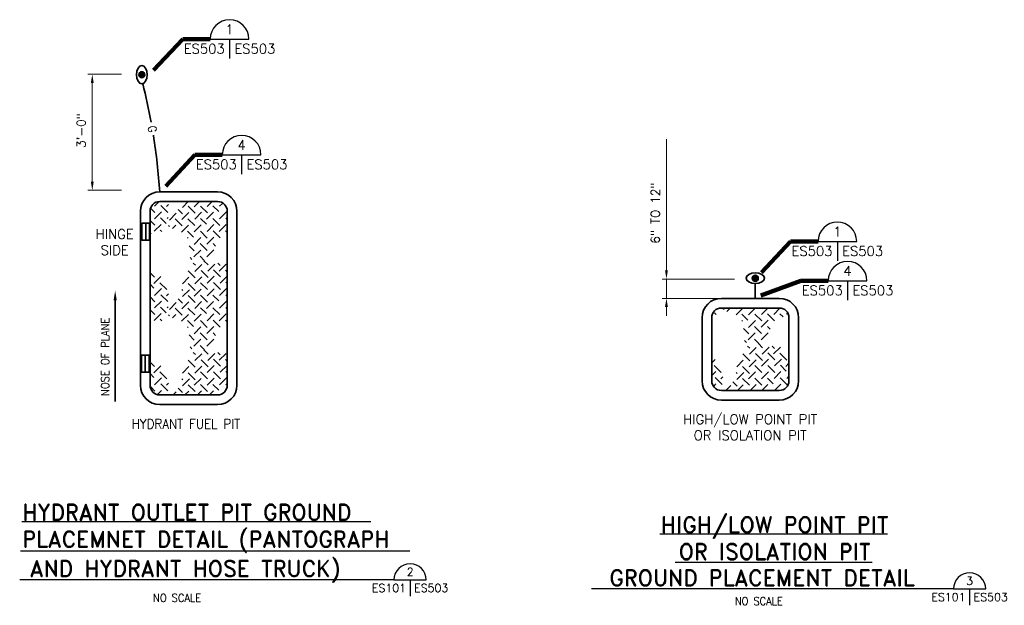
# Model space of a CAD drawing. Extents: x -524 to 247, y -164 to 426.
# Tile 7 of 7: x -90 to 78, y 326 to 426. Entities that reach past the tile are written whole.
import ezdxf
from ezdxf.enums import TextEntityAlignment as Align

# ---------------------------------------------------------------- set-up
doc = ezdxf.new("R2010")
doc.units = 0
doc.header["$MEASUREMENT"] = 0
doc.layers.get('Defpoints').update_dxf_attribs({"lineweight": 18})
for name, color, linetype, lineweight in [('E-Anno-Dims', 33, 'Continuous', 25), ('E-Anno-Patt', 152, 'Continuous', 18), ('E-Anno-Text', 53, 'Continuous', 25), ('E-Detl-Grph', 33, 'Continuous', 35)]:
    doc.layers.add(name, color=color, linetype=linetype, lineweight=lineweight)
doc.styles.add('bord', font='romand.shx')
doc.styles.add('NOTES', font='romans.shx')
doc.styles.add('Text', font='txt', dxfattribs={"height": 0.125})
doc.dimstyles.new('EARCH', dxfattribs={"dimtxt": 0.125, "dimasz": 0.125, "dimexe": 0.0625, "dimexo": 0.0625, "dimgap": 0.0625, "dimtad": 1, "dimdec": 4, "dimzin": 3, "dimdsep": 46, "dimlunit": 4, "dimtxsty": 'NOTES', "dimcen": 0.09, "dimclrd": 256, "dimclre": 256, "dimadec": 0, "dimazin": 0, "dimtfac": 0.75, "dimtdec": 4, "dimtmove": 1, "dimatfit": 3, "dimfxl": 0, "dimfrac": 1, "dimtolj": 1, "dimtzin": 3, "dimlwd": 18, "dimlwe": 18, "dimarcsym": 0})

# ---------------------------------------------------------------- blocks, each defined once
blk = doc.blocks.new('STGND')
blk.add_hatch(color=256).paths.add_polyline_path([(0.0395, 0, 1), (-0.0395, 0, 1)], flags=16)
blk.add_circle((0, 0), 0.0395)
blk.add_ellipse((0, 0), major_axis=(0, -0.1185), ratio=0.5833333, start_param=4.712389, end_param=10.9955643)
blk = doc.blocks.new('*D184')
at = {"layer": 'Defpoints'}
for p in [(19.95, 123.3), (19.95, 112.05), (32.34, 112.05), (29.33, 108.75)]:
    blk.add_point(p, dxfattribs=at)
at = {"layer": 'E-Anno-Dims', "lineweight": 18}
for p, q in [((19.95, 135.91), (19.95, 113.55)), ((31.59, 112.05), (19.2, 112.05)), ((19.95, 108.75), (19.95, 112.05)), ((28.58, 108.75), (19.2, 108.75)), ((19.95, 105.75), (19.95, 107.25))]:
    blk.add_line(p, q, dxfattribs=at)
blk.add_solid([(20.2, 113.55), (19.95, 112.05), (19.7, 113.55)], dxfattribs=at)
at = {"layer": 'E-Anno-Dims', "lineweight": 18, "extrusion": (0, 0, -1)}
blk.add_solid([(-19.7, 107.25), (-19.95, 108.75), (-20.2, 107.25)], dxfattribs=at)
at = {"layer": 'E-Anno-Dims', "linetype": 'Continuous', "lineweight": 18, "insert": (18.05, 123.3), "char_height": 1.5, "attachment_point": 5, "rotation": 90, "style": 'Text'}
blk.add_mtext('\\Fromans.shx;6" TO 12"', dxfattribs=at)
blk = doc.blocks.new('*D185')
at = {"layer": 'Defpoints'}
for p in [(-78.1, 146.98), (-72.36, 146.98), (-78.1, 137.38), (-72.36, 127.19)]:
    blk.add_point(p, dxfattribs=at)
at = {"layer": 'E-Anno-Dims', "lineweight": 18}
for p, q in [((-73.11, 146.98), (-78.85, 146.98)), ((-78.1, 128.69), (-78.1, 145.48)), ((-73.11, 127.19), (-78.85, 127.19))]:
    blk.add_line(p, q, dxfattribs=at)
at = {"layer": 'E-Anno-Dims', "lineweight": 18, "extrusion": (0, 0, -1)}
blk.add_solid([(78.35, 145.48), (78.1, 146.98), (77.85, 145.48)], dxfattribs=at)
at = {"layer": 'E-Anno-Dims', "lineweight": 18}
blk.add_solid([(-77.85, 128.69), (-78.1, 127.19), (-78.35, 128.69)], dxfattribs=at)
at = {"layer": 'E-Anno-Dims', "linetype": 'Continuous', "lineweight": 18, "insert": (-80, 137.38), "char_height": 1.5, "attachment_point": 5, "rotation": 90, "style": 'Text'}
blk.add_mtext('\\Fromans.shx;3\'-0"', dxfattribs=at)
blk = doc.blocks.new('cutsymb')
for p, q in [((-0.25, 0), (0.25, 0)), ((0, 0), (0, -0.25))]:
    blk.add_line(p, q)
blk.add_arc((0, 0), 0.25, 0, 180)
at = {"lineweight": 35, "style": 'NOTES'}
blk.add_attdef('DETAIL', text='', height=0.125, dxfattribs=at).set_placement((0, 0.125), align=Align.MIDDLE_CENTER)
blk.add_attdef('CUTON', text='', height=0.125, dxfattribs=at).set_placement((-0.0625, -0.125), align=Align.MIDDLE_RIGHT)
blk.add_attdef('FOUNDON', text='', height=0.125, dxfattribs=at).set_placement((0.0625, -0.125), align=Align.MIDDLE_LEFT)
blk = doc.blocks.new('cutsymb_1')
for p, q in [((-0.25, 0), (0.25, 0)), ((0, 0), (0, -0.25))]:
    blk.add_line(p, q)
blk.add_arc((0, 0), 0.25, 0, 180)
at = {"lineweight": 35, "style": 'NOTES'}
blk.add_attdef('DETAIL', text='', height=0.125, dxfattribs=at).set_placement((0, 0.125), align=Align.MIDDLE_CENTER)
blk.add_attdef('CUTON', text='', height=0.125, dxfattribs=at).set_placement((-0.0625, -0.125), align=Align.MIDDLE_RIGHT)
blk.add_attdef('FOUNDON', text='', height=0.125, dxfattribs=at).set_placement((0.0625, -0.125), align=Align.MIDDLE_LEFT)

msp = doc.modelspace()

# ---------------------------------------------------------------- linework, layer by layer
for p, q in [((-69.04814, 390.92292), (-68.97719, 390.89405)), ((-69.12665, 368.39657), (-69.0557, 368.3677))]:
    msp.add_line(p, q)
at = {"layer": 'E-Anno-Patt'}
for p, q in [((-67.4552, 393.79942), (-66.74433, 394.50933)), ((-66.3926, 393.92152), (-65.2046, 392.73352)), ((-65.44055, 393.73012), (-65.09075, 394.07827)), ((-62.71805, 393.58327), (-61.72957, 394.57176)), ((-61.7231, 393.80272), (-60.5351, 392.61307)), ((-60.68525, 393.69547), (-59.8102, 394.57176)), ((-59.6375, 393.81427), (-58.44785, 392.62627)), ((-58.49735, 393.72682), (-57.65118, 394.57176)), ((-57.49085, 393.85882), (-56.49755, 392.86387)), ((-56.354, 393.76972), (-55.8931, 394.22993)), ((-68.05553, 393.3487), (-67.4057, 392.69887)), ((-67.47665, 391.64947), (-66.287, 392.83747)), ((-65.2871, 391.67917), (-65.14025, 391.82602)), ((-64.9373, 391.40032), (-63.7493, 392.58832)), ((-63.41435, 393.22852), (-62.66855, 392.48272)), ((-62.80715, 391.52902), (-61.6175, 392.71867)), ((-60.6176, 391.56037), (-59.4296, 392.74837)), ((-58.5749, 391.58512), (-57.38525, 392.77477)), ((-56.38535, 391.61647), (-55.19735, 392.80447)), ((-68.23772, 391.36223), (-67.4255, 390.54892)), ((-67.508, 389.49622), (-66.32, 390.68422)), ((-66.4289, 391.76827), (-65.4653, 390.80467)), ((-65.09075, 390.49942), (-64.88945, 390.29977)), ((-64.38455, 389.98957), (-63.8384, 390.53572)), ((-63.944, 391.61977), (-62.75435, 390.43012)), ((-62.8385, 389.37577), (-61.6505, 390.56542)), ((-61.7594, 391.64782), (-60.56975, 390.45982)), ((-60.69515, 389.41867), (-59.50715, 390.60832)), ((-59.61275, 391.69237), (-58.6178, 390.69742)), ((-58.50725, 389.45002), (-57.3176, 390.63802)), ((-57.52715, 391.70392), (-56.3375, 390.51592)), ((-56.40845, 389.46652), (-55.2188, 390.65452)), ((-55.3244, 391.73857), (-55.04308, 391.45683)), ((-68.23772, 389.17282), (-68.102, 389.03752)), ((-68.1592, 389.17282), (-68.02349, 389.03752)), ((-68.1592, 389.17282), (-68.02349, 389.03752)), ((-66.5147, 389.71567), (-66.2507, 389.45002)), ((-61.84025, 388.31317), (-61.72805, 388.42537)), ((-61.83365, 389.50777), (-60.8387, 388.51447)), ((-60.72815, 387.26542), (-59.5385, 388.45507)), ((-59.6474, 389.53747), (-58.4594, 388.34947)), ((-58.5287, 387.30007), (-57.3407, 388.48807)), ((-57.4463, 389.57212), (-56.25665, 388.38247)), ((-55.3607, 389.58367), (-55.04308, 389.26701)), ((-61.5581, 387.04432), (-60.6803, 386.16487)), ((-59.6672, 387.38917), (-58.47755, 386.19952)), ((-57.48095, 387.41722), (-57.03875, 386.97667)), ((-60.7496, 385.11547), (-59.5616, 386.30512)), ((-59.70185, 385.23427), (-58.9544, 384.48682)), ((-58.5617, 385.14517), (-57.37205, 386.33482)), ((-61.39805, 385.00327), (-61.07465, 384.67987)), ((-60.85685, 384.07762), (-60.49385, 383.71462)), ((-60.5648, 382.66522), (-59.37515, 383.85487)), ((-59.0303, 384.48682), (-58.29275, 383.74927)), ((-58.37525, 382.69492), (-57.18725, 383.88457)), ((-56.68235, 384.06607), (-56.2913, 383.67502)), ((-56.42825, 382.72132), (-55.24025, 383.91097)), ((-68.23772, 382.40823), (-67.4816, 381.65212)), ((-67.607, 380.61262), (-66.41735, 381.80062)), ((-61.70165, 382.75432), (-60.512, 381.56632)), ((-60.59615, 380.51197), (-59.4065, 381.70162)), ((-59.51705, 382.78402), (-58.3274, 381.59437)), ((-58.46435, 380.64232), (-57.27635, 381.83032)), ((-57.38195, 382.91437), (-56.1923, 381.72637)), ((-56.27645, 380.67202), (-55.0868, 381.86167)), ((-55.3805, 382.84012), (-55.04308, 382.5027)), ((-68.23772, 380.48213), (-67.56575, 379.80907)), ((-66.55925, 380.72977), (-65.3696, 379.54177)), ((-62.72135, 380.54662), (-61.59605, 381.67027)), ((-61.7363, 380.60107), (-60.5483, 379.41142)), ((-59.60285, 380.73142), (-58.4132, 379.54177)), ((-57.4166, 380.76112), (-56.2286, 379.57147)), ((-55.26995, 380.80402), (-55.04308, 380.57673)), ((-67.4552, 378.56167), (-66.26555, 379.74967)), ((-66.3926, 378.68377), (-65.2046, 377.49577)), ((-65.44055, 378.49237), (-65.09075, 378.84052)), ((-62.81705, 379.58302), (-62.6339, 379.39987)), ((-62.71805, 378.34552), (-61.5284, 379.53517)), ((-61.7231, 378.56497), (-60.5351, 377.37532)), ((-60.68525, 378.45772), (-59.49725, 379.64737)), ((-59.6375, 378.57652), (-58.44785, 377.38852)), ((-58.49735, 378.48907), (-57.3077, 379.67707)), ((-57.49085, 378.62107), (-56.49755, 377.62612)), ((-56.354, 378.53197), (-55.16435, 379.71997)), ((-55.30625, 378.65077), (-55.04308, 378.3876)), ((-68.23772, 378.29313), (-67.4057, 377.46112)), ((-67.47665, 376.41172), (-66.287, 377.59972)), ((-64.9373, 376.16257), (-63.7493, 377.35057)), ((-63.41435, 377.99077), (-62.66855, 377.24497)), ((-62.80715, 376.29127), (-61.6175, 377.48092)), ((-60.6176, 376.32262), (-59.4296, 377.51062)), ((-58.5749, 376.34737), (-57.38525, 377.53702)), ((-56.38535, 376.37872), (-55.19735, 377.56672)), ((-68.23772, 376.12448), (-67.4255, 375.31117)), ((-67.508, 374.25847), (-66.32, 375.44647)), ((-66.4289, 376.53052), (-65.4653, 375.56692)), ((-65.2871, 376.44142), (-65.14025, 376.58827)), ((-65.09075, 375.26167), (-64.88945, 375.06202)), ((-64.38455, 374.75182), (-63.8384, 375.29797)), ((-63.944, 376.38202), (-62.75435, 375.19237)), ((-62.8385, 374.13802), (-61.6505, 375.32767)), ((-61.7594, 376.41007), (-60.56975, 375.22207)), ((-60.69515, 374.18092), (-59.50715, 375.37057)), ((-59.61275, 376.45462), (-58.6178, 375.45967)), ((-58.50725, 374.21227), (-57.3176, 375.40027)), ((-57.52715, 376.46617), (-56.3375, 375.27817)), ((-56.40845, 374.22877), (-55.2188, 375.41677)), ((-55.3244, 376.50082), (-55.04308, 376.21908)), ((28.15707, 375.56018), (28.42107, 375.29453)), ((29.58102, 376.34393), (29.78232, 376.14428)), ((30.28722, 375.83408), (30.83337, 376.38023)), ((31.78267, 376.40938), (31.91742, 376.27463)), ((31.83327, 375.22028), (33.02072, 376.40938)), ((32.83812, 375.35228), (33.83307, 374.35898)), ((33.97662, 375.26318), (35.12131, 376.40938)), ((33.99683, 376.40938), (34.10202, 376.30433)), ((35.02437, 375.38198), (36.21237, 374.19398)), ((36.16452, 375.29453), (37.28088, 376.40938)), ((37.22547, 375.41663), (38.41512, 374.22698)), ((38.26332, 375.31103), (39.32152, 376.36772)), ((38.28518, 376.40938), (38.33427, 376.36043)), ((39.31107, 375.42818), (39.85887, 374.88203)), ((40.45287, 375.34073), (40.58693, 375.4748)), ((-68.23772, 373.93507), (-68.102, 373.79977)), ((-66.5147, 374.47792), (-66.2507, 374.21227)), ((-61.83365, 374.27002), (-60.8387, 373.27672)), ((-59.6474, 374.29972), (-58.4594, 373.11172)), ((-57.4463, 374.33437), (-56.25665, 373.14472)), ((-55.3607, 374.34592), (-55.04308, 374.02926)), ((32.83152, 374.15768), (32.94372, 374.26988)), ((33.94362, 373.10993), (35.13327, 374.29958)), ((36.14307, 373.14458), (37.33107, 374.33258)), ((-61.84025, 373.07542), (-61.72805, 373.18762)), ((-61.5581, 371.80657), (-60.6803, 370.92712)), ((-60.72815, 372.02767), (-59.5385, 373.21732)), ((-59.6672, 372.15142), (-58.47755, 370.96177)), ((-58.5287, 372.06232), (-57.3407, 373.25032)), ((-57.48095, 372.17947), (-57.03875, 371.73892)), ((33.11367, 372.88883), (33.99147, 372.00938)), ((33.92217, 370.95998), (35.11017, 372.14963)), ((35.00457, 373.23368), (36.19422, 372.04403)), ((36.11007, 370.98968), (37.29972, 372.17933)), ((37.19082, 373.26173), (37.63302, 372.82118)), ((-60.7496, 369.87772), (-59.5616, 371.06737)), ((-59.70185, 369.99652), (-58.9544, 369.24907)), ((-58.5617, 369.90742), (-57.37205, 371.09707)), ((33.27372, 370.84778), (33.59712, 370.52438)), ((33.81492, 369.92213), (34.17792, 369.55913)), ((34.96992, 371.07878), (35.71737, 370.33133)), ((35.64147, 370.33133), (36.37902, 369.59378)), ((-61.39805, 369.76552), (-61.07465, 369.44212)), ((-60.85685, 368.83987), (-60.49385, 368.47687)), ((-60.5648, 367.42747), (-59.37515, 368.61712)), ((-59.0303, 369.24907), (-58.29275, 368.51152)), ((-58.37525, 367.45717), (-57.18725, 368.64682)), ((-56.68235, 368.82832), (-56.2913, 368.43727)), ((-56.42825, 367.48357), (-55.24025, 368.67322)), ((32.97012, 368.59883), (34.15977, 367.41083)), ((34.10697, 368.50973), (35.29662, 369.69938)), ((35.15472, 368.62853), (36.34437, 367.43888)), ((36.29652, 368.53943), (37.48452, 369.72908)), ((37.28982, 368.75888), (38.47947, 367.57088)), ((37.98942, 369.91058), (38.38047, 369.51953)), ((38.24352, 368.56583), (39.43152, 369.75548)), ((39.29127, 368.68463), (40.47927, 367.49663)), ((-68.23772, 367.17048), (-67.4816, 366.41437)), ((-67.607, 365.37487), (-66.41735, 366.56287)), ((-61.70165, 367.51657), (-60.512, 366.32857)), ((-59.51705, 367.54627), (-58.3274, 366.35662)), ((-58.46435, 365.40457), (-57.27635, 366.59257)), ((-57.38195, 367.67662), (-56.1923, 366.48862)), ((-56.27645, 365.43427), (-55.0868, 366.62392)), ((-55.3805, 367.60237), (-55.04308, 367.26495)), ((27.67885, 367.07038), (28.25442, 367.64513)), ((28.11252, 366.57428), (29.30217, 365.38628)), ((31.95042, 366.39113), (33.07572, 367.51478)), ((34.07562, 366.35648), (35.26527, 367.54613)), ((35.06892, 366.57593), (36.25857, 365.38628)), ((36.20742, 366.48683), (37.39542, 367.67483)), ((37.25517, 366.60563), (38.44317, 365.41598)), ((38.39532, 366.51653), (39.58497, 367.70618)), ((39.40182, 366.64853), (40.39512, 365.65358)), ((40.35387, 366.45713), (40.87348, 366.97606)), ((-68.23772, 365.24438), (-67.56575, 364.57132)), ((-66.55925, 365.49202), (-65.3696, 364.30402)), ((-62.72135, 365.30887), (-61.59605, 366.43252)), ((-61.7363, 365.36332), (-60.5483, 364.17367)), ((-60.59615, 365.27422), (-59.4065, 366.46387)), ((-59.60285, 365.49367), (-58.4132, 364.30402)), ((-57.4166, 365.52337), (-56.2286, 364.33372)), ((-55.26995, 365.56627), (-55.04308, 365.33898)), ((27.67885, 364.86777), (28.40622, 365.59418)), ((31.85472, 365.42753), (32.03787, 365.24438)), ((31.95372, 364.19003), (33.14337, 365.37968)), ((32.93547, 366.44558), (34.12347, 365.25593)), ((33.98652, 364.30223), (35.17452, 365.49188)), ((36.17442, 364.33358), (37.36407, 365.52158)), ((38.31777, 364.37648), (39.50742, 365.56448)), ((-67.4552, 363.32392), (-66.26555, 364.51192)), ((-66.3926, 363.44602), (-65.2046, 362.25802)), ((-65.44055, 363.25462), (-65.09075, 363.60277)), ((-62.81705, 364.34527), (-62.6339, 364.16212)), ((-62.71805, 363.10777), (-61.5284, 364.29742)), ((-61.7231, 363.32722), (-60.5351, 362.13757)), ((-60.68525, 363.21997), (-59.49725, 364.40962)), ((-59.6375, 363.33877), (-58.44785, 362.15077)), ((-58.49735, 363.25132), (-57.3077, 364.43932)), ((-57.49085, 363.38332), (-56.49755, 362.38837)), ((-56.354, 363.29422), (-55.16435, 364.48222)), ((-55.30625, 363.41302), (-55.06838, 363.17515)), ((28.03552, 363.09553), (28.38477, 363.44423)), ((28.27917, 364.52828), (29.46717, 363.34028)), ((29.23122, 364.33688), (29.58102, 364.68503)), ((30.06365, 362.33626), (30.92247, 363.19508)), ((31.25742, 363.83528), (32.00322, 363.08948)), ((32.0651, 362.33626), (33.05427, 363.32543)), ((32.94867, 364.40948), (34.13667, 363.21983)), ((34.2233, 362.33626), (35.24217, 363.35513)), ((35.03427, 364.42103), (36.22392, 363.23303)), ((36.24125, 362.33626), (37.28652, 363.38153)), ((37.18092, 364.46558), (38.17422, 363.47063)), ((38.39945, 362.33626), (39.47442, 363.41123)), ((39.36552, 364.49528), (40.55517, 363.30563)), ((40.50567, 364.40618), (40.87348, 364.77345)), ((-68.11809, 362.93576), (-67.4057, 362.22337)), ((-66.92212, 361.72768), (-66.287, 362.36197)), ((-64.27717, 361.58496), (-63.7493, 362.11282)), ((-63.41435, 362.75302), (-62.66855, 362.00722)), ((-62.27572, 361.58496), (-61.6175, 362.24317)), ((-60.11752, 361.58496), (-59.4296, 362.27287)), ((-58.09957, 361.58496), (-57.38525, 362.29927)), ((29.435, 362.33626), (29.53152, 362.43278))]:
    msp.add_line(p, q, dxfattribs=at)
at = {"layer": 'E-Anno-Text'}
for p, q in [((-30.54196, 339.91855), (-90.10603, 339.91855)), ((57.6914, 337.82399), (18.81112, 337.82399)), ((-23.86555, 334.94397), (-90.36785, 334.94397)), ((55.0732, 332.98032), (21.42932, 332.98032)), ((-26.57859, 330.01307), (-90.49876, 330.01307)), ((68.96573, 328.46473), (7.16013, 328.46473))]:
    msp.add_line(p, q, dxfattribs=at)
at = {"layer": 'E-Detl-Grph'}
for p, q in [((-66.5884, 396.22107), (-56.69239, 396.22107)), ((-69.88717, 363.23427), (-69.88717, 392.92245)), ((-53.39377, 392.92245), (-53.39377, 363.23427)), ((-68.97719, 390.89405), (-68.97719, 387.96255)), ((35.10976, 380.58278), (35.10976, 378.0587)), ((-74.19628, 377.73736), (-74.19628, 360.45746)), ((29.32816, 378.0587), (39.22417, 378.0587)), ((26.0294, 363.98557), (26.0294, 374.76007)), ((42.5228, 374.76007), (42.5228, 363.98557)), ((-69.0557, 368.3677), (-69.0557, 365.4362)), ((-56.69239, 359.93565), (-66.5884, 359.93565)), ((39.22417, 360.68695), (29.32816, 360.68695))]:
    msp.add_line(p, q, dxfattribs=at)
at = {"layer": 'E-Detl-Grph', "flags": 128}
for points in [[(-68.23772, 363.23427), (-68.23777, 392.92245, -0.414213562), (-66.5884, 394.57176), (-56.69239, 394.57179, -0.414213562), (-55.04308, 392.92245), (-55.04305, 363.23433, -0.414213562), (-56.69239, 361.58496), (-66.58843, 361.58499, -0.414213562), (-68.23777, 363.23433)], [(27.67885, 363.98557), (27.67879, 374.76007, -0.414213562), (29.32816, 376.40938), (39.22417, 376.40941, -0.414213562), (40.87348, 374.76007), (40.87351, 363.98563, -0.414213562), (39.22417, 362.33626), (29.32813, 362.33629, -0.414213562), (27.67879, 363.98563)]]:
    msp.add_lwpolyline(points, format="xyb", dxfattribs=at)
at = {"layer": 'E-Detl-Grph'}
for centre, radius, start, end in [((-169.54304, 389.53568), 103.17147, 10.3741083, 14.1134083), ((-169.54304, 389.53568), 103.17147, 3.7153, 9.1124611), ((-66.58843, 392.92245), 3.29868, 90, 180), ((-56.69239, 392.92245), 3.29868, 0, 90), ((29.32813, 374.76007), 3.29868, 90, 180), ((39.22417, 374.76007), 3.29868, 0, 90), ((-66.58843, 363.23433), 3.29868, 180, 270), ((-56.69239, 363.23433), 3.29868, 270, 0), ((29.32813, 363.98563), 3.29868, 180, 270), ((39.22417, 363.98563), 3.29868, 270, 0)]:
    msp.add_arc(centre, radius, start, end, dxfattribs=at)
at = {"layer": 'E-Detl-Grph', "extrusion": (0, 0, -1)}
msp.add_solid([(74.47114, 377.73736), (73.92142, 377.73736), (74.19628, 379.38667)], dxfattribs=at)
at = {"layer": 'E-Detl-Grph'}
for points in [[(-69.6266, 390.89405), (-68.32778, 390.89405), (-68.32778, 387.96255), (-69.6266, 387.96255)], [(-69.70512, 368.3677), (-68.40629, 368.3677), (-68.40629, 365.4362), (-69.70512, 365.4362)]]:
    msp.add_3dface(points, dxfattribs=at)

# ---------------------------------------------------------------- block references
at = {"layer": 'E-Anno-Text'}
ref = msp.add_blockref('cutsymb', (-54.66385, 422.30152), dxfattribs=dict(at, xscale=13.2, yscale=13.2, zscale=13.2))
ref.add_attrib('DETAIL', '1', dxfattribs={"layer": '0', "lineweight": 35, "height": 1.65, "style": 'NOTES'}).set_placement((-54.66385, 423.95152), align=Align.MIDDLE_CENTER)
ref.add_attrib('CUTON', 'ES503', dxfattribs={"lineweight": 35, "height": 1.65, "style": 'NOTES'}).set_placement((-55.48885, 420.65152), align=Align.MIDDLE_RIGHT)
ref.add_attrib('FOUNDON', 'ES503', dxfattribs={"lineweight": 35, "height": 1.65, "style": 'NOTES'}).set_placement((-53.83885, 420.65152), align=Align.MIDDLE_LEFT)
ref = msp.add_blockref('cutsymb', (-52.5953, 402.55515), dxfattribs=dict(at, xscale=13.2, yscale=13.2, zscale=13.2))
ref.add_attrib('DETAIL', '4', dxfattribs={"lineweight": 35, "height": 1.65, "style": 'NOTES'}).set_placement((-52.5953, 404.20515), align=Align.MIDDLE_CENTER)
ref.add_attrib('CUTON', 'ES503', dxfattribs={"lineweight": 35, "height": 1.65, "style": 'NOTES'}).set_placement((-53.4203, 400.90515), align=Align.MIDDLE_RIGHT)
ref.add_attrib('FOUNDON', 'ES503', dxfattribs={"lineweight": 35, "height": 1.65, "style": 'NOTES'}).set_placement((-51.7703, 400.90515), align=Align.MIDDLE_LEFT)
ref = msp.add_blockref('cutsymb', (49.13476, 387.77005), dxfattribs=dict(at, xscale=13.2, yscale=13.2, zscale=13.2))
ref.add_attrib('DETAIL', '1', dxfattribs={"layer": '0', "lineweight": 35, "height": 1.65, "style": 'NOTES'}).set_placement((49.13476, 389.42005), align=Align.MIDDLE_CENTER)
ref.add_attrib('CUTON', 'ES503', dxfattribs={"lineweight": 35, "height": 1.65, "style": 'NOTES'}).set_placement((48.30976, 386.12005), align=Align.MIDDLE_RIGHT)
ref.add_attrib('FOUNDON', 'ES503', dxfattribs={"lineweight": 35, "height": 1.65, "style": 'NOTES'}).set_placement((49.95976, 386.12005), align=Align.MIDDLE_LEFT)
ref = msp.add_blockref('cutsymb', (50.87482, 381.06555), dxfattribs=dict(at, xscale=13.2, yscale=13.2, zscale=13.2))
ref.add_attrib('DETAIL', '4', dxfattribs={"layer": '0', "lineweight": 35, "height": 1.65, "style": 'NOTES'}).set_placement((50.87482, 382.71555), align=Align.MIDDLE_CENTER)
ref.add_attrib('CUTON', 'ES503', dxfattribs={"lineweight": 35, "height": 1.65, "style": 'NOTES'}).set_placement((50.04982, 379.41555), align=Align.MIDDLE_RIGHT)
ref.add_attrib('FOUNDON', 'ES503', dxfattribs={"layer": '0', "lineweight": 35, "height": 1.65, "style": 'NOTES'}).set_placement((51.69982, 379.41555), align=Align.MIDDLE_LEFT)
ref = msp.add_blockref('cutsymb_1', (-23.82859, 330.01307), dxfattribs=dict(at, xscale=11, yscale=11, zscale=11))
ref.add_attrib('DETAIL', '2', dxfattribs={"layer": '0', "lineweight": 35, "height": 1.375, "style": 'NOTES'}).set_placement((-23.82859, 331.38807), align=Align.MIDDLE_CENTER)
ref.add_attrib('CUTON', 'ES101', dxfattribs={"lineweight": 35, "height": 1.375, "style": 'NOTES'}).set_placement((-24.51609, 328.63807), align=Align.MIDDLE_RIGHT)
ref.add_attrib('FOUNDON', 'ES503', dxfattribs={"lineweight": 35, "height": 1.375, "style": 'NOTES'}).set_placement((-23.14109, 328.63807), align=Align.MIDDLE_LEFT)
ref = msp.add_blockref('cutsymb_1', (71.71573, 328.46473), dxfattribs=dict(at, xscale=11, yscale=11, zscale=11))
ref.add_attrib('DETAIL', '3', dxfattribs={"layer": '0', "lineweight": 35, "height": 1.375, "style": 'NOTES'}).set_placement((71.71573, 329.83973), align=Align.MIDDLE_CENTER)
ref.add_attrib('CUTON', 'ES101', dxfattribs={"lineweight": 35, "height": 1.375, "style": 'NOTES'}).set_placement((71.02823, 327.08973), align=Align.MIDDLE_RIGHT)
ref.add_attrib('FOUNDON', 'ES503', dxfattribs={"lineweight": 35, "height": 1.375, "style": 'NOTES'}).set_placement((72.40323, 327.08973), align=Align.MIDDLE_LEFT)
at = {"layer": 'E-Detl-Grph', "xscale": 13.2, "yscale": 13.2, "zscale": 1.1}
msp.add_blockref('STGND', (-69.6398, 416.21041), dxfattribs=at)
at = {"layer": 'E-Detl-Grph', "xscale": 13.2, "yscale": 13.2, "zscale": 1.1, "rotation": 90}
msp.add_blockref('STGND', (35.10976, 381.49523), dxfattribs=at)

# ---------------------------------------------------------------- texts
at = {"layer": 'E-Anno-Text', "style": 'NOTES', "width": 0.9}
msp.add_text('G', height=1.37404, rotation=279.7433111, dxfattribs=at).set_placement((-67.85071, 406.94284), align=Align.MIDDLE_CENTER)
msp.add_text('NOSE OF PLANE', height=1.375, rotation=90, dxfattribs=at).set_placement((-75.22478, 368.07754), align=Align.CENTER)
msp.add_text('HYDRANT FUEL PIT', height=1.65, dxfattribs=at).set_placement((-62.10171, 355.81835), align=Align.CENTER)
at = {"layer": 'E-Anno-Text', "style": 'bord'}
for s, p in [('AND HYDRANT HOSE TRUCK) ', (-33.85221, 330.57538)), ('GROUND PLACEMENT DETAIL ', (64.1943, 328.98891))]:
    msp.add_text(s, height=2.75, dxfattribs=at).set_placement(p, align=Align.RIGHT)
at = {"layer": 'E-Anno-Text', "style": 'NOTES', "width": 0.9}
for p in [(-67.72323, 326.9495), (31.61803, 326.39663)]:
    msp.add_text('NO SCALE', height=1.375, dxfattribs=at).set_placement(p, align=Align.MIDDLE_LEFT)
at = {"layer": 'E-Anno-Text'}
for s, insert, char_height, width, attachment_point, style in [('HINGE SIDE', (-74.27261, 389.85083), 1.65, 6.0814286, 2, 'NOTES'), ('HIGH/LOW POINT PIT OR ISOLATION PIT', (34.25435, 358.25485), 1.65, 26.7509202, 2, 'NOTES'), ('HYDRANT OUTLET PIT GROUND\\PPLACEMNET DETAIL (PANTOGRAPH', (-90.04688, 342.91569), 2.75, 74.25, 1, 'bord'), ('HIGH/LOW POINT PIT\\POR ISOLATION PIT', (38.44388, 337.12565), 2.75, 74.25, 5, 'bord')]:
    msp.add_mtext(s, dxfattribs=dict(at, insert=insert, char_height=char_height, width=width, attachment_point=attachment_point, style=style))

# ---------------------------------------------------------------- dimensions: what is measured, and where the dimension line sits
at = {"layer": 'E-Anno-Dims', "lineweight": 18}
for base, p1, p2, text, picture, middle in [((-78.10403, 416.2881), (-72.36107, 396.49607), (-72.36107, 416.2881), '\\Fromans.shx;3\'-0"', '*D185', (-78.10403, 406.68915)), ((19.94548, 381.35347), (29.32816, 378.0587), (32.34147, 381.35347), '\\Fromans.shx;6" TO 12"', '*D184', (19.94548, 392.60933))]:
    dim = msp.add_linear_dim(base=base, p1=p1, p2=p2, angle=90, text=text, dimstyle='EARCH', override={"dimscale": 12, "dimcen": 0.000625}, dxfattribs=at)
    dim.commit()
    dim.dimension.update_dxf_attribs({"geometry": picture, "text_midpoint": middle, "dimtype": 160, "insert": (0, 269.30495)})

# ---------------------------------------------------------------- leaders
at = {"layer": 'E-Anno-Text'}
for points in [[(-67.63382, 416.9723), (-62.65425, 422.30152), (-57.96385, 422.30152)], [(-65.56527, 397.22592), (-60.5857, 402.55515), (-55.8953, 402.55515)], [(36.1648, 382.44082), (41.14436, 387.77005), (45.83476, 387.77005)], [(36.0493, 378.52028), (42.88442, 381.06555), (47.57482, 381.06555)]]:
    msp.add_leader(points, dimstyle='EARCH', override={"dimscale": 12, "dimtad": 0, "dimclrd": 0, "dimlwd": 65534}, dxfattribs=at)

doc.saveas('drawing.dxf')
